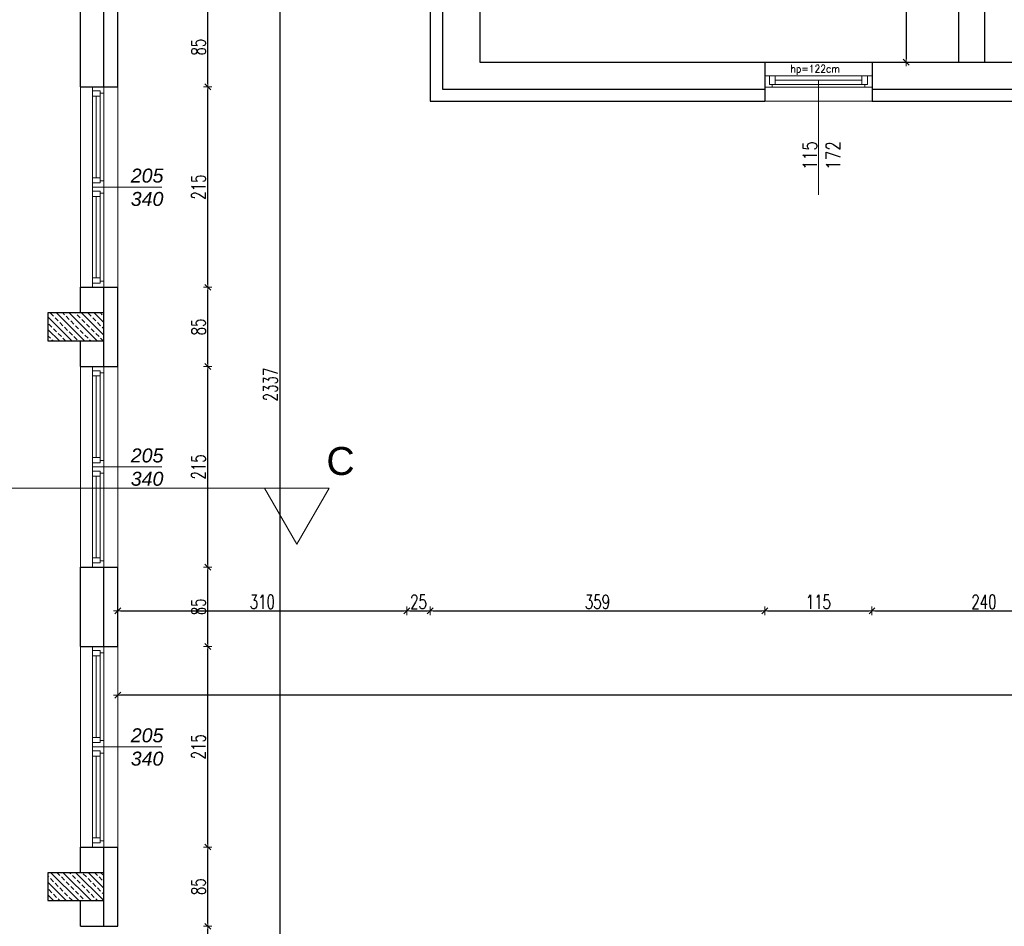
# Model space of a CAD drawing. Header units: millimetres. Extents: x 64838 to 107664, y -36848 to 0.
# Tile 43 of 109: x 78047 to 79103, y -31397 to -30426. Entities that reach past the tile are written whole.
import ezdxf

# ---------------------------------------------------------------- set-up
doc = ezdxf.new("R2010")
doc.units = ezdxf.units.MM
doc.layers.get('Defpoints').update_dxf_attribs({"color": 30})
for name, color, linetype, lineweight in [('J opisy', 7, 'Continuous', 9), ('J stolarka_okna', 144, 'Continuous', 0), ('J wymiary', 1, 'Continuous', 9), ('OPIS', 7, 'Continuous', 5), ('sciany', 252, 'Continuous', 30)]:
    doc.layers.add(name, color=color, linetype=linetype, lineweight=lineweight)
doc.styles.add('ADESK2', font='simplex', dxfattribs={"width": 0.7})
doc.styles.get("Standard").update_dxf_attribs({"font": 'arial.ttf'})
doc.dimstyles.new('1-100', dxfattribs={"dimscale": 1.5, "dimtxt": 10, "dimasz": 2, "dimexe": 1, "dimexo": 1, "dimgap": 1.5, "dimtad": 1, "dimdec": 0, "dimrnd": 0.5, "dimdsep": 46, "dimtxsty": 'ADESK2', "dimblk": 'wymiar', "dimcen": -1, "dimdle": 5, "dimse1": 1, "dimse2": 1, "dimclrd": 256, "dimclre": 256, "dimclrt": 256, "dimadec": 0, "dimazin": 0, "dimtfac": 1, "dimtdec": 0, "dimtix": 1, "dimtmove": 0, "dimatfit": 3, "dimfxl": 20, "dimfxlon": 1, "dimtolj": 1, "dimtzin": 0, "dimarcsym": 0})
pattern_1 = [(135, (10492.195, -22509.741), (-6.7351921, -6.7351921), []), (135, (10492.195, -22503.006), (-6.7351921, -6.7351921), [4.7625, -2.38125])]

# ---------------------------------------------------------------- blocks, each defined once
blk = doc.blocks.new('okno 115')
at = {"layer": 'J stolarka_okna', "linetype": 'Continuous', "lineweight": 9}
for p, q in [((62489.4, -26348.1), (62374.4, -26348.1)), ((62374.4, -26348.1), (62374.4, -26360.1)), ((62379.4, -26354.1), (62379.4, -26351.1)), ((62379.4, -26351.1), (62385.4, -26351.1)), ((62379.4, -26354.1), (62379.4, -26360.1)), ((62382.2, -26351.1), (62382.2, -26348.1)), ((62385.4, -26351.1), (62385.4, -26360.1)), ((62385.4, -26351.1), (62478.4, -26351.1)), ((62385.4, -26355.6), (62478.4, -26355.6)), ((62478.4, -26360.1), (62478.4, -26351.1)), ((62484.4, -26351.1), (62478.4, -26351.1)), ((62481.4, -26351.1), (62481.4, -26348.1)), ((62484.4, -26354.1), (62484.4, -26351.1)), ((62484.4, -26360.1), (62484.4, -26354.1)), ((62489.4, -26360.1), (62489.4, -26348.1)), ((62374.4, -26360.1), (62489.4, -26360.1))]:
    blk.add_line(p, q, dxfattribs=at)
blk = doc.blocks.new('wymiar')
for p, q in [((1.5, 0), (-1.5, 0)), ((1.06, 1.06), (-1.06, -1.06)), ((0, 1.5), (0, -1.5))]:
    blk.add_line(p, q)
blk = doc.blocks.new('*D973')
at = {"layer": 'Defpoints', "color": 0, "ltscale": 4}
for p in [(79053.7, -30087), (78997.3, -30471), (79053.7, -30471)]:
    blk.add_point(p, dxfattribs=at)
at = {"layer": 'J wymiary', "lineweight": -2}
blk.add_line((78997.3, -30090), (78997.3, -30468), dxfattribs=at)
at = {"layer": 'J wymiary', "lineweight": -2, "ltscale": 4, "xscale": 3, "yscale": 3, "zscale": 3}
for p, rotation in [((78997.3, -30087), 90), ((78997.3, -30471), 270)]:
    blk.add_blockref('wymiar', p, dxfattribs=dict(at, rotation=rotation))
at = {"layer": 'J wymiary', "ltscale": 4, "insert": (78987.6, -30279), "char_height": 15, "attachment_point": 5, "rotation": 90, "style": 'ADESK2'}
blk.add_mtext('\\A1;384', dxfattribs=at)
blk = doc.blocks.new('*D1075')
at = {"layer": 'Defpoints', "color": 0, "ltscale": 4}
for p in [(78462.1, -29648.5), (78152.1, -30455), (78462.1, -31059.3)]:
    blk.add_point(p, dxfattribs=at)
at = {"layer": 'J wymiary', "lineweight": -2}
blk.add_line((78155.1, -31059.3), (78459.1, -31059.3), dxfattribs=at)
at = {"layer": 'J wymiary', "lineweight": -2, "ltscale": 4, "xscale": 3, "yscale": 3, "zscale": 3, "rotation": 180}
blk.add_blockref('wymiar', (78152.1, -31059.3), dxfattribs=at)
at = {"layer": 'J wymiary', "lineweight": -2, "ltscale": 4, "xscale": 3, "yscale": 3, "zscale": 3}
blk.add_blockref('wymiar', (78462.1, -31059.3), dxfattribs=at)
at = {"layer": 'J wymiary', "ltscale": 4, "insert": (78307.1, -31049.5), "char_height": 15, "attachment_point": 5, "style": 'ADESK2'}
blk.add_mtext('\\A1;310', dxfattribs=at)
blk = doc.blocks.new('*D1076')
at = {"layer": 'Defpoints', "color": 0, "ltscale": 4}
for p in [(78462.1, -29648.5), (78487.1, -30455.8), (78487.1, -31059.3)]:
    blk.add_point(p, dxfattribs=at)
at = {"layer": 'J wymiary', "lineweight": -2}
blk.add_line((78465.1, -31059.3), (78484.1, -31059.3), dxfattribs=at)
at = {"layer": 'J wymiary', "lineweight": -2, "ltscale": 4, "xscale": 3, "yscale": 3, "zscale": 3, "rotation": 180}
blk.add_blockref('wymiar', (78462.1, -31059.3), dxfattribs=at)
at = {"layer": 'J wymiary', "lineweight": -2, "ltscale": 4, "xscale": 3, "yscale": 3, "zscale": 3}
blk.add_blockref('wymiar', (78487.1, -31059.3), dxfattribs=at)
at = {"layer": 'J wymiary', "ltscale": 4, "insert": (78474.6, -31049.5), "char_height": 15, "attachment_point": 5, "style": 'ADESK2'}
blk.add_mtext('\\A1;25', dxfattribs=at)
blk = doc.blocks.new('*D1077')
at = {"layer": 'Defpoints', "color": 0, "ltscale": 4}
for p in [(78487.1, -30455.8), (78845.7, -30505.9), (78845.7, -31059.3)]:
    blk.add_point(p, dxfattribs=at)
at = {"layer": 'J wymiary', "lineweight": -2}
blk.add_line((78490.1, -31059.3), (78842.7, -31059.3), dxfattribs=at)
at = {"layer": 'J wymiary', "lineweight": -2, "ltscale": 4, "xscale": 3, "yscale": 3, "zscale": 3, "rotation": 180}
blk.add_blockref('wymiar', (78487.1, -31059.3), dxfattribs=at)
at = {"layer": 'J wymiary', "lineweight": -2, "ltscale": 4, "xscale": 3, "yscale": 3, "zscale": 3}
blk.add_blockref('wymiar', (78845.7, -31059.3), dxfattribs=at)
at = {"layer": 'J wymiary', "ltscale": 4, "insert": (78666.4, -31049.5), "char_height": 15, "attachment_point": 5, "style": 'ADESK2'}
blk.add_mtext('\\A1;359', dxfattribs=at)
blk = doc.blocks.new('*D1078')
at = {"layer": 'Defpoints', "color": 0, "ltscale": 4}
for p in [(78845.7, -30505.9), (78960.7, -30505.4), (78960.7, -31059.3)]:
    blk.add_point(p, dxfattribs=at)
at = {"layer": 'J wymiary', "lineweight": -2}
blk.add_line((78848.7, -31059.3), (78957.7, -31059.3), dxfattribs=at)
at = {"layer": 'J wymiary', "lineweight": -2, "ltscale": 4, "xscale": 3, "yscale": 3, "zscale": 3, "rotation": 180}
blk.add_blockref('wymiar', (78845.7, -31059.3), dxfattribs=at)
at = {"layer": 'J wymiary', "lineweight": -2, "ltscale": 4, "xscale": 3, "yscale": 3, "zscale": 3}
blk.add_blockref('wymiar', (78960.7, -31059.3), dxfattribs=at)
at = {"layer": 'J wymiary', "ltscale": 4, "insert": (78903.2, -31049.5), "char_height": 15, "attachment_point": 5, "style": 'ADESK2'}
blk.add_mtext('\\A1;115', dxfattribs=at)
blk = doc.blocks.new('*D1079')
at = {"layer": 'Defpoints', "color": 0, "ltscale": 4}
for p in [(79200.7, -30504), (78960.7, -30505.4), (79200.7, -31059.3)]:
    blk.add_point(p, dxfattribs=at)
at = {"layer": 'J wymiary', "lineweight": -2}
blk.add_line((78963.7, -31059.3), (79197.7, -31059.3), dxfattribs=at)
at = {"layer": 'J wymiary', "lineweight": -2, "ltscale": 4, "xscale": 3, "yscale": 3, "zscale": 3, "rotation": 180}
blk.add_blockref('wymiar', (78960.7, -31059.3), dxfattribs=at)
at = {"layer": 'J wymiary', "lineweight": -2, "ltscale": 4, "xscale": 3, "yscale": 3, "zscale": 3}
blk.add_blockref('wymiar', (79200.7, -31059.3), dxfattribs=at)
at = {"layer": 'J wymiary', "ltscale": 4, "insert": (79080.7, -31049.5), "char_height": 15, "attachment_point": 5, "style": 'ADESK2'}
blk.add_mtext('\\A1;240', dxfattribs=at)
blk = doc.blocks.new('*D1102')
at = {"layer": 'Defpoints', "color": 0, "ltscale": 4}
for p in [(78152.1, -30446.2), (82232.1, -30504.5), (78152.1, -31149.7)]:
    blk.add_point(p, dxfattribs=at)
at = {"layer": 'J wymiary', "lineweight": -2}
blk.add_line((82229.1, -31149.7), (78155.1, -31149.7), dxfattribs=at)
at = {"layer": 'J wymiary', "lineweight": -2, "ltscale": 4, "xscale": 3, "yscale": 3, "zscale": 3, "rotation": 180}
blk.add_blockref('wymiar', (78152.1, -31149.7), dxfattribs=at)
at = {"layer": 'J wymiary', "lineweight": -2, "ltscale": 4, "xscale": 3, "yscale": 3, "zscale": 3}
blk.add_blockref('wymiar', (82232.1, -31149.7), dxfattribs=at)
at = {"layer": 'J wymiary', "ltscale": 4, "insert": (80192.1, -31140), "char_height": 15, "attachment_point": 5, "style": 'ADESK2'}
blk.add_mtext('\\A1;4080', dxfattribs=at)
blk = doc.blocks.new('*D1108')
at = {"layer": 'Defpoints', "color": 0, "ltscale": 4}
for p in [(78145.1, -31397.5), (78248.6, -31397.5), (78145.5, -31612.5)]:
    blk.add_point(p, dxfattribs=at)
at = {"layer": 'J wymiary', "lineweight": -2}
blk.add_line((78248.6, -31609.5), (78248.6, -31400.5), dxfattribs=at)
at = {"layer": 'J wymiary', "lineweight": -2, "ltscale": 4, "xscale": 3, "yscale": 3, "zscale": 3}
for p, rotation in [((78248.6, -31397.5), 90), ((78248.6, -31612.5), 270)]:
    blk.add_blockref('wymiar', p, dxfattribs=dict(at, rotation=rotation))
at = {"layer": 'J wymiary', "ltscale": 4, "insert": (78238.8, -31505), "char_height": 15, "attachment_point": 5, "rotation": 90, "style": 'ADESK2'}
blk.add_mtext('\\A1;215', dxfattribs=at)
blk = doc.blocks.new('*D1109')
at = {"layer": 'Defpoints', "color": 0, "ltscale": 4}
for p in [(78144, -31312.5), (78248.6, -31312.5), (78145.1, -31397.5)]:
    blk.add_point(p, dxfattribs=at)
at = {"layer": 'J wymiary', "lineweight": -2}
blk.add_line((78248.6, -31394.5), (78248.6, -31315.5), dxfattribs=at)
at = {"layer": 'J wymiary', "lineweight": -2, "ltscale": 4, "xscale": 3, "yscale": 3, "zscale": 3}
for p, rotation in [((78248.6, -31312.5), 90), ((78248.6, -31397.5), 270)]:
    blk.add_blockref('wymiar', p, dxfattribs=dict(at, rotation=rotation))
at = {"layer": 'J wymiary', "ltscale": 4, "insert": (78238.8, -31355), "char_height": 15, "attachment_point": 5, "rotation": 90, "style": 'ADESK2'}
blk.add_mtext('\\A1;85', dxfattribs=at)
blk = doc.blocks.new('*D1110')
at = {"layer": 'Defpoints', "color": 0, "ltscale": 4}
for p in [(78144, -31097.5), (78248.6, -31097.5), (78144, -31312.5)]:
    blk.add_point(p, dxfattribs=at)
at = {"layer": 'J wymiary', "lineweight": -2}
blk.add_line((78248.6, -31309.5), (78248.6, -31100.5), dxfattribs=at)
at = {"layer": 'J wymiary', "lineweight": -2, "ltscale": 4, "xscale": 3, "yscale": 3, "zscale": 3}
for p, rotation in [((78248.6, -31097.5), 90), ((78248.6, -31312.5), 270)]:
    blk.add_blockref('wymiar', p, dxfattribs=dict(at, rotation=rotation))
at = {"layer": 'J wymiary', "ltscale": 4, "insert": (78238.8, -31205), "char_height": 15, "attachment_point": 5, "rotation": 90, "style": 'ADESK2'}
blk.add_mtext('\\A1;215', dxfattribs=at)
blk = doc.blocks.new('*D1111')
at = {"layer": 'Defpoints', "color": 0, "ltscale": 4}
for p in [(78144.6, -31012.5), (78248.6, -31012.5), (78144, -31097.5)]:
    blk.add_point(p, dxfattribs=at)
at = {"layer": 'J wymiary', "lineweight": -2}
blk.add_line((78248.6, -31094.5), (78248.6, -31015.5), dxfattribs=at)
at = {"layer": 'J wymiary', "lineweight": -2, "ltscale": 4, "xscale": 3, "yscale": 3, "zscale": 3}
for p, rotation in [((78248.6, -31012.5), 90), ((78248.6, -31097.5), 270)]:
    blk.add_blockref('wymiar', p, dxfattribs=dict(at, rotation=rotation))
at = {"layer": 'J wymiary', "ltscale": 4, "insert": (78238.8, -31055), "char_height": 15, "attachment_point": 5, "rotation": 90, "style": 'ADESK2'}
blk.add_mtext('\\A1;85', dxfattribs=at)
blk = doc.blocks.new('*D1112')
at = {"layer": 'Defpoints', "color": 0, "ltscale": 4}
for p in [(78148.1, -30797.5), (78248.6, -30797.5), (78144.6, -31012.5)]:
    blk.add_point(p, dxfattribs=at)
at = {"layer": 'J wymiary', "lineweight": -2}
blk.add_line((78248.6, -31009.5), (78248.6, -30800.5), dxfattribs=at)
at = {"layer": 'J wymiary', "lineweight": -2, "ltscale": 4, "xscale": 3, "yscale": 3, "zscale": 3}
for p, rotation in [((78248.6, -30797.5), 90), ((78248.6, -31012.5), 270)]:
    blk.add_blockref('wymiar', p, dxfattribs=dict(at, rotation=rotation))
at = {"layer": 'J wymiary', "ltscale": 4, "insert": (78238.8, -30905), "char_height": 15, "attachment_point": 5, "rotation": 90, "style": 'ADESK2'}
blk.add_mtext('\\A1;215', dxfattribs=at)
blk = doc.blocks.new('*D1113')
at = {"layer": 'Defpoints', "color": 0, "ltscale": 4}
for p in [(78144.4, -30712.5), (78248.6, -30712.5), (78148.1, -30797.5)]:
    blk.add_point(p, dxfattribs=at)
at = {"layer": 'J wymiary', "lineweight": -2}
blk.add_line((78248.6, -30794.5), (78248.6, -30715.5), dxfattribs=at)
at = {"layer": 'J wymiary', "lineweight": -2, "ltscale": 4, "xscale": 3, "yscale": 3, "zscale": 3}
for p, rotation in [((78248.6, -30712.5), 90), ((78248.6, -30797.5), 270)]:
    blk.add_blockref('wymiar', p, dxfattribs=dict(at, rotation=rotation))
at = {"layer": 'J wymiary', "ltscale": 4, "insert": (78238.8, -30755), "char_height": 15, "attachment_point": 5, "rotation": 90, "style": 'ADESK2'}
blk.add_mtext('\\A1;85', dxfattribs=at)
blk = doc.blocks.new('*D1114')
at = {"layer": 'Defpoints', "color": 0, "ltscale": 4}
for p in [(78144.4, -30497.5), (78248.6, -30497.5), (78144.4, -30712.5)]:
    blk.add_point(p, dxfattribs=at)
at = {"layer": 'J wymiary', "lineweight": -2}
blk.add_line((78248.6, -30709.5), (78248.6, -30500.5), dxfattribs=at)
at = {"layer": 'J wymiary', "lineweight": -2, "ltscale": 4, "xscale": 3, "yscale": 3, "zscale": 3}
for p, rotation in [((78248.6, -30497.5), 90), ((78248.6, -30712.5), 270)]:
    blk.add_blockref('wymiar', p, dxfattribs=dict(at, rotation=rotation))
at = {"layer": 'J wymiary', "ltscale": 4, "insert": (78238.8, -30605), "char_height": 15, "attachment_point": 5, "rotation": 90, "style": 'ADESK2'}
blk.add_mtext('\\A1;215', dxfattribs=at)
blk = doc.blocks.new('*D1115')
at = {"layer": 'Defpoints', "color": 0, "ltscale": 4}
for p in [(78142.8, -30412.5), (78248.6, -30412.5), (78144.4, -30497.5)]:
    blk.add_point(p, dxfattribs=at)
at = {"layer": 'J wymiary', "lineweight": -2}
blk.add_line((78248.6, -30494.5), (78248.6, -30415.5), dxfattribs=at)
at = {"layer": 'J wymiary', "lineweight": -2, "ltscale": 4, "xscale": 3, "yscale": 3, "zscale": 3}
for p, rotation in [((78248.6, -30412.5), 90), ((78248.6, -30497.5), 270)]:
    blk.add_blockref('wymiar', p, dxfattribs=dict(at, rotation=rotation))
at = {"layer": 'J wymiary', "ltscale": 4, "insert": (78238.8, -30455), "char_height": 15, "attachment_point": 5, "rotation": 90, "style": 'ADESK2'}
blk.add_mtext('\\A1;85', dxfattribs=at)
blk = doc.blocks.new('*D1120')
at = {"layer": 'Defpoints', "color": 0, "ltscale": 4}
for p in [(78152.1, -29648.5), (78152.1, -31985), (78325.8, -31985)]:
    blk.add_point(p, dxfattribs=at)
at = {"layer": 'J wymiary', "lineweight": -2}
blk.add_line((78325.8, -29651.5), (78325.8, -31982), dxfattribs=at)
at = {"layer": 'J wymiary', "lineweight": -2, "ltscale": 4, "xscale": 3, "yscale": 3, "zscale": 3}
for p, rotation in [((78325.8, -29648.5), 90), ((78325.8, -31985), 270)]:
    blk.add_blockref('wymiar', p, dxfattribs=dict(at, rotation=rotation))
at = {"layer": 'J wymiary', "ltscale": 4, "insert": (78316, -30816.7), "char_height": 15, "attachment_point": 5, "rotation": 90, "style": 'ADESK2'}
blk.add_mtext('\\A1;2337', dxfattribs=at)
blk = doc.blocks.new('*D1138')
at = {"layer": 'Defpoints', "color": 0, "ltscale": 4}
for p in [(82232.1, -30504.5), (78152.1, -31985), (82427.4, -31985)]:
    blk.add_point(p, dxfattribs=at)
at = {"layer": 'J wymiary', "lineweight": -2}
blk.add_line((82427.4, -30507.5), (82427.4, -31982), dxfattribs=at)
at = {"layer": 'J wymiary', "lineweight": -2, "ltscale": 4, "xscale": 3, "yscale": 3, "zscale": 3}
for p, rotation in [((82427.4, -30504.5), 90), ((82427.4, -31985), 270)]:
    blk.add_blockref('wymiar', p, dxfattribs=dict(at, rotation=rotation))
at = {"layer": 'J wymiary', "ltscale": 4, "insert": (82417.6, -31244.7), "char_height": 15, "attachment_point": 5, "rotation": 90, "style": 'ADESK2'}
blk.add_mtext('\\A1;1481', dxfattribs=at)
blk = doc.blocks.new('*D1139')
at = {"layer": 'Defpoints', "color": 0, "ltscale": 4}
for p in [(79434.7, -30605), (78152.1, -31985), (82346.7, -31985)]:
    blk.add_point(p, dxfattribs=at)
at = {"layer": 'J wymiary', "lineweight": -2}
blk.add_line((82346.7, -30608), (82346.7, -31982), dxfattribs=at)
at = {"layer": 'J wymiary', "lineweight": -2, "ltscale": 4, "xscale": 3, "yscale": 3, "zscale": 3}
for p, rotation in [((82346.7, -30605), 90), ((82346.7, -31985), 270)]:
    blk.add_blockref('wymiar', p, dxfattribs=dict(at, rotation=rotation))
at = {"layer": 'J wymiary', "ltscale": 4, "insert": (82336.9, -31295), "char_height": 15, "attachment_point": 5, "rotation": 90, "style": 'ADESK2'}
blk.add_mtext('\\A1;1380', dxfattribs=at)
blk = doc.blocks.new('*D1140')
at = {"layer": 'Defpoints', "color": 0, "ltscale": 4}
for p in [(80950.4, -27798.5), (78152.1, -31985), (82531.5, -31985)]:
    blk.add_point(p, dxfattribs=at)
at = {"layer": 'J wymiary', "lineweight": -2}
blk.add_line((82531.5, -27801.5), (82531.5, -31982), dxfattribs=at)
at = {"layer": 'J wymiary', "lineweight": -2, "ltscale": 4, "xscale": 3, "yscale": 3, "zscale": 3}
for p, rotation in [((82531.5, -27798.5), 90), ((82531.5, -31985), 270)]:
    blk.add_blockref('wymiar', p, dxfattribs=dict(at, rotation=rotation))
at = {"layer": 'J wymiary', "ltscale": 4, "insert": (82521.8, -29891.7), "char_height": 15, "attachment_point": 5, "rotation": 90, "style": 'ADESK2'}
blk.add_mtext('\\A1;4187', dxfattribs=at)

msp = doc.modelspace()

# ---------------------------------------------------------------- hatches: boundary and pattern name
at = {"layer": 'J opisy'}
h = msp.add_hatch(dxfattribs=at)
h.set_pattern_fill('ANSI33', color=256, scale=1.5, angle=90, style=0)
h.set_pattern_definition(pattern_1)
h.paths.add_polyline_path([(78137.12, -30769.98), (78137.12, -30739.98), (78107.12, -30754.98)])
h.paths.add_polyline_path([(78137.12, -30769.98), (78107.12, -30754.98), (78077.12, -30769.98)])
h.paths.add_polyline_path([(78107.12, -30754.98), (78137.12, -30739.98), (78077.12, -30739.98)])
h.paths.add_polyline_path([(78107.12, -30754.98), (78077.12, -30739.98), (78077.12, -30769.98)])
h = msp.add_hatch(dxfattribs=at)
h.set_pattern_fill('ANSI33', color=256, scale=1.5, angle=90, style=0)
h.set_pattern_definition(pattern_1)
h.paths.add_polyline_path([(78137.12, -31369.98), (78137.12, -31339.98), (78107.12, -31354.98)])
h.paths.add_polyline_path([(78137.12, -31369.98), (78107.12, -31354.98), (78077.12, -31369.98)])
h.paths.add_polyline_path([(78107.12, -31354.98), (78137.12, -31339.98), (78077.12, -31339.98)])
h.paths.add_polyline_path([(78107.12, -31354.98), (78077.12, -31339.98), (78077.12, -31369.98)])

# ---------------------------------------------------------------- linework, layer by layer
at = {"layer": 'Defpoints'}
msp.add_line((78845.74, -30470.98), (78960.74, -30470.98), dxfattribs=at)
at = {"layer": 'J opisy', "linetype": 'Continuous', "lineweight": 9}
msp.add_line((78903.24, -30490.48), (78903.24, -30613.48), dxfattribs=at)
at = {"layer": 'J stolarka_okna', "linetype": 'Continuous', "lineweight": 9}
for p, q in [((78112.12, -30712.48), (78112.12, -30497.48)), ((78125.12, -30497.48), (78125.12, -30604.98)), ((78137.12, -30497.48), (78137.12, -30604.98)), ((78129.12, -30507.48), (78129.12, -30594.98)), ((78133.12, -30507.48), (78133.12, -30594.98)), ((78845.74, -30512.98), (78960.74, -30512.98)), ((78125.12, -30712.48), (78125.12, -30604.98)), ((78137.12, -30712.48), (78137.12, -30604.98)), ((78129.12, -30702.48), (78129.12, -30614.98)), ((78133.12, -30702.48), (78133.12, -30614.98)), ((78112.12, -31012.48), (78112.12, -30797.48)), ((78125.12, -30797.48), (78125.12, -30904.98)), ((78137.12, -30797.48), (78137.12, -30904.98)), ((78129.12, -30807.48), (78129.12, -30894.98)), ((78133.12, -30807.48), (78133.12, -30894.98)), ((78125.12, -31012.48), (78125.12, -30904.98)), ((78137.12, -31012.48), (78137.12, -30904.98)), ((78129.12, -31002.48), (78129.12, -30914.98)), ((78133.12, -31002.48), (78133.12, -30914.98)), ((78112.12, -31312.48), (78112.12, -31097.48)), ((78125.12, -31097.48), (78125.12, -31204.98)), ((78137.12, -31097.48), (78137.12, -31204.98)), ((78129.12, -31107.48), (78129.12, -31194.98)), ((78133.12, -31107.48), (78133.12, -31194.98)), ((78125.12, -31312.48), (78125.12, -31204.98)), ((78137.12, -31312.48), (78137.12, -31204.98)), ((78129.12, -31302.48), (78129.12, -31214.98)), ((78133.12, -31302.48), (78133.12, -31214.98))]:
    msp.add_line(p, q, dxfattribs=at)
at = {"layer": 'J stolarka_okna'}
for p, q in [((78152.12, -30497.48), (78152.12, -30712.48)), ((78152.12, -30797.48), (78152.12, -31012.48)), ((78152.12, -31097.48), (78152.12, -31312.48))]:
    msp.add_line(p, q, dxfattribs=at)
at = {"layer": 'J stolarka_okna', "linetype": 'Continuous', "lineweight": 9}
for points in [[(78125.12, -30501.98), (78125.12, -30497.48), (78137.12, -30497.48), (78137.12, -30504.23), (78133.12, -30504.23), (78133.12, -30501.98)], [(78125.12, -30507.48), (78125.12, -30501.98), (78133.12, -30501.98), (78133.12, -30507.48)], [(78125.12, -30594.98), (78125.12, -30600.48), (78133.12, -30600.48), (78133.12, -30594.98)], [(78125.12, -30600.48), (78125.12, -30604.98), (78137.12, -30604.98), (78137.12, -30598.23), (78133.12, -30598.23), (78133.12, -30600.48)], [(78125.12, -30609.48), (78125.12, -30604.98), (78137.12, -30604.98), (78137.12, -30611.73), (78133.12, -30611.73), (78133.12, -30609.48)], [(78125.12, -30614.98), (78125.12, -30609.48), (78133.12, -30609.48), (78133.12, -30614.98)], [(78125.12, -30702.48), (78125.12, -30707.98), (78133.12, -30707.98), (78133.12, -30702.48)], [(78125.12, -30707.98), (78125.12, -30712.48), (78137.12, -30712.48), (78137.12, -30705.73), (78133.12, -30705.73), (78133.12, -30707.98)], [(78125.12, -30801.98), (78125.12, -30797.48), (78137.12, -30797.48), (78137.12, -30804.23), (78133.12, -30804.23), (78133.12, -30801.98)], [(78125.12, -30807.48), (78125.12, -30801.98), (78133.12, -30801.98), (78133.12, -30807.48)], [(78125.12, -30894.98), (78125.12, -30900.48), (78133.12, -30900.48), (78133.12, -30894.98)], [(78125.12, -30900.48), (78125.12, -30904.98), (78137.12, -30904.98), (78137.12, -30898.23), (78133.12, -30898.23), (78133.12, -30900.48)], [(78125.12, -30909.48), (78125.12, -30904.98), (78137.12, -30904.98), (78137.12, -30911.73), (78133.12, -30911.73), (78133.12, -30909.48)], [(78125.12, -30914.98), (78125.12, -30909.48), (78133.12, -30909.48), (78133.12, -30914.98)], [(78125.12, -31002.48), (78125.12, -31007.98), (78133.12, -31007.98), (78133.12, -31002.48)], [(78125.12, -31007.98), (78125.12, -31012.48), (78137.12, -31012.48), (78137.12, -31005.73), (78133.12, -31005.73), (78133.12, -31007.98)], [(78125.12, -31101.98), (78125.12, -31097.48), (78137.12, -31097.48), (78137.12, -31104.23), (78133.12, -31104.23), (78133.12, -31101.98)], [(78125.12, -31107.48), (78125.12, -31101.98), (78133.12, -31101.98), (78133.12, -31107.48)], [(78125.12, -31194.98), (78125.12, -31200.48), (78133.12, -31200.48), (78133.12, -31194.98)], [(78125.12, -31200.48), (78125.12, -31204.98), (78137.12, -31204.98), (78137.12, -31198.23), (78133.12, -31198.23), (78133.12, -31200.48)], [(78125.12, -31209.48), (78125.12, -31204.98), (78137.12, -31204.98), (78137.12, -31211.73), (78133.12, -31211.73), (78133.12, -31209.48)], [(78125.12, -31214.98), (78125.12, -31209.48), (78133.12, -31209.48), (78133.12, -31214.98)], [(78125.12, -31302.48), (78125.12, -31307.98), (78133.12, -31307.98), (78133.12, -31302.48)], [(78125.12, -31307.98), (78125.12, -31312.48), (78137.12, -31312.48), (78137.12, -31305.73), (78133.12, -31305.73), (78133.12, -31307.98)]]:
    msp.add_lwpolyline(points, close=True, dxfattribs=at)
at = {"layer": 'OPIS'}
msp.add_lwpolyline([(78344.14, -30987.97), (78378.78, -30927.97), (78309.5, -30927.97)], close=True, dxfattribs=at)
at = {"layer": 'sciany'}
for p, q in [((79053.74, -30470.98), (79053.74, -30269.98)), ((79081.74, -30470.98), (79081.74, -30269.98)), ((78487.12, -30297.98), (78487.12, -30512.98)), ((78500.12, -30297.98), (78500.12, -30499.98)), ((78540.12, -30297.98), (78540.12, -30470.98)), ((78112.12, -30497.48), (78112.12, -30412.48)), ((78137.12, -30497.48), (78137.12, -30412.48)), ((78152.12, -30497.48), (78152.12, -30412.48)), ((78540.12, -30470.98), (78845.74, -30470.98)), ((78845.74, -30470.98), (78845.74, -30512.98)), ((78960.74, -30470.98), (79200.74, -30470.98)), ((78960.74, -30470.98), (78960.74, -30512.98)), ((78112.12, -30497.48), (78152.12, -30497.48)), ((78500.12, -30499.98), (78845.74, -30499.98)), ((78960.74, -30499.98), (79200.74, -30499.98)), ((78487.12, -30512.98), (78845.74, -30512.98)), ((78487.12, -30512.98), (78845.74, -30512.98)), ((78960.74, -30512.98), (79200.74, -30512.98)), ((78112.12, -30739.98), (78112.12, -30712.48)), ((78112.12, -30712.48), (78152.12, -30712.48)), ((78137.12, -30797.48), (78137.12, -30712.48)), ((78152.12, -30797.48), (78152.12, -30712.48)), ((78112.12, -30797.48), (78112.12, -30769.98)), ((78112.12, -30797.48), (78152.12, -30797.48)), ((78112.12, -31097.48), (78112.12, -31012.48)), ((78112.12, -31012.48), (78152.12, -31012.48)), ((78112.12, -31097.48), (78112.12, -31012.48)), ((78137.12, -31097.48), (78137.12, -31012.48)), ((78152.12, -31097.48), (78152.12, -31012.48)), ((78112.12, -31097.48), (78152.12, -31097.48)), ((78112.12, -31339.98), (78112.12, -31312.48)), ((78112.12, -31312.48), (78152.12, -31312.48)), ((78137.12, -31397.48), (78137.12, -31312.48)), ((78152.12, -31397.48), (78152.12, -31312.48)), ((78112.12, -31397.48), (78112.12, -31369.98)), ((78112.12, -31397.48), (78152.12, -31397.48))]:
    msp.add_line(p, q, dxfattribs=at)
for points in [[(78077.12, -30739.98), (78077.12, -30769.98), (78137.12, -30769.98), (78137.12, -30739.98)], [(78077.12, -31339.98), (78077.12, -31369.98), (78137.12, -31369.98), (78137.12, -31339.98)]]:
    msp.add_lwpolyline(points, close=True, dxfattribs=at)

# ---------------------------------------------------------------- block references
at = {"layer": 'J wymiary', "rotation": 180}
msp.add_blockref('okno 115', (141335.14, -56846.03), dxfattribs=at)

# ---------------------------------------------------------------- texts
at = {"layer": 'J opisy', "insert": (78899.74, -30479.48), "char_height": 8, "width": 100, "attachment_point": 5, "line_spacing_factor": 0.771429}
msp.add_mtext('\\pxsm1;{\\Fsimplex|c0;\\W0.9;hp=\\Fsimplex|c238;122\\Fsimplex|c0;cm}', dxfattribs=at)
at = {"layer": 'J opisy', "insert": (78906.68, -30571.18), "char_height": 15, "width": 30.2063, "attachment_point": 5, "rotation": 90, "line_spacing_factor": 0.771429}
msp.add_mtext('\\pxsm1;{\\Fsimplex|c238;\\W0.8;115\\Fsimplex|c0;\\P\\Fsimplex|c238;172}', dxfattribs=at)
at = {"layer": 'J opisy', "char_height": 15, "width": 30.2063, "attachment_point": 5, "bg_fill": 2}
for insert in [(78183.58, -30605.35), (78183.58, -30905.35), (78183.58, -31205.35)]:
    msp.add_mtext('{\\fArial|b0|i1|c238|p18;205\\P340}', dxfattribs=dict(at, insert=insert))
at = {"layer": 'OPIS', "insert": (78390.94, -30898.91), "char_height": 30, "width": 162.4495, "attachment_point": 5}
msp.add_mtext('C', dxfattribs=at)

# ---------------------------------------------------------------- dimensions: what is measured, and where the dimension line sits
at = {"layer": 'J wymiary'}
for base, p1, p2, picture, middle in [((78487.12, -31059.26), (78462.12, -29648.5), (78487.12, -30455.78), '*D1076', (78474.62, -31049.51)), ((78845.74, -31059.26), (78487.12, -30455.78), (78845.74, -30505.91), '*D1077', (78666.43, -31049.51)), ((79200.74, -31059.26), (78960.74, -30505.43), (79200.74, -30503.96), '*D1079', (79080.74, -31049.51)), ((78960.74, -31059.26), (78845.74, -30505.91), (78960.74, -30505.43), '*D1078', (78903.24, -31049.51))]:
    dim = msp.add_linear_dim(base=base, p1=p1, p2=p2, dimstyle='1-100', override={"dimblk": 'wymiar'}, dxfattribs=at)
    dim.commit()
    dim.dimension.update_dxf_attribs({"geometry": picture, "text_midpoint": middle})
dim = msp.add_linear_dim(base=(78997.34, -30470.98), p1=(79053.74, -30086.98), p2=(79053.74, -30470.98), angle=90, dimstyle='1-100', dxfattribs=at)
dim.commit()
dim.dimension.update_dxf_attribs({"geometry": '*D973', "text_midpoint": (78987.59, -30278.98)})
for base, p1, p2, picture, middle in [((78248.58, -30412.48), (78144.37, -30497.48), (78142.78, -30412.48), '*D1115', (78238.83, -30454.98)), ((78248.58, -30712.48), (78148.08, -30797.48), (78144.37, -30712.48), '*D1113', (78238.83, -30754.98)), ((78248.58, -31012.48), (78144, -31097.48), (78144.63, -31012.48), '*D1111', (78238.83, -31054.98)), ((78248.58, -31312.48), (78145.06, -31397.48), (78144, -31312.48), '*D1109', (78238.83, -31354.98)), ((78248.58, -31397.48), (78145.53, -31612.48), (78145.06, -31397.48), '*D1108', (78238.83, -31504.98))]:
    dim = msp.add_linear_dim(base=base, p1=p1, p2=p2, angle=90, dimstyle='1-100', override={"dimblk": 'wymiar'}, dxfattribs=at)
    dim.commit()
    dim.dimension.update_dxf_attribs({"geometry": picture, "text_midpoint": middle})

# ---------------------------------------------------------------- next in the draw order: linework, layer by layer
at = {"layer": 'J opisy', "linetype": 'Continuous', "lineweight": 9}
for p, q in [((78137.12, -30604.98), (78199.3, -30604.98)), ((78137.12, -30904.98), (78199.3, -30904.98)), ((78137.12, -31204.98), (78199.3, -31204.98))]:
    msp.add_line(p, q, dxfattribs=at)
at = {"layer": 'OPIS'}
msp.add_line((75885.95, -30927.97), (78378.78, -30927.97), dxfattribs=at)

# ---------------------------------------------------------------- next in the draw order: dimensions: what is measured, and where the dimension line sits
at = {"layer": 'J wymiary'}
for base, p1, p2, picture, middle in [((82531.53880552, -31984.97890319), (80950.4472411, -27798.47890319), (78152.12498107, -31984.97890319), '*D1140', (82521.78880552, -29891.72890319)), ((78325.76, -31984.98), (78152.12, -29648.51), (78152.12, -31984.98), '*D1120', (78316.01, -30816.74)), ((78248.58, -30497.48), (78144.37, -30712.48), (78144.37, -30497.48), '*D1114', (78238.83, -30604.98)), ((82427.37420067, -31984.97890319), (82232.12498107, -30504.47890319), (78152.12498107, -31984.97890319), '*D1138', (82417.62420067, -31244.72890319)), ((82346.65, -31984.98), (79434.74, -30604.98), (78152.12, -31984.98), '*D1139', (82336.9, -31294.98)), ((78248.58, -30797.48), (78144.63, -31012.48), (78148.08, -30797.48), '*D1112', (78238.83, -30904.98)), ((78248.58, -31097.48), (78144, -31312.48), (78144, -31097.48), '*D1110', (78238.83, -31204.98))]:
    dim = msp.add_linear_dim(base=base, p1=p1, p2=p2, angle=90, dimstyle='1-100', override={"dimblk": 'wymiar'}, dxfattribs=at)
    dim.commit()
    dim.dimension.update_dxf_attribs({"geometry": picture, "text_midpoint": middle})
for base, p1, p2, picture, middle in [((78462.12, -31059.26), (78152.12, -30454.98), (78462.12, -29648.5), '*D1075', (78307.12, -31049.51)), ((78152.12, -31149.7), (82232.12, -30504.48), (78152.12, -30446.25), '*D1102', (80192.12, -31139.95))]:
    dim = msp.add_linear_dim(base=base, p1=p1, p2=p2, dimstyle='1-100', override={"dimblk": 'wymiar'}, dxfattribs=at)
    dim.commit()
    dim.dimension.update_dxf_attribs({"geometry": picture, "text_midpoint": middle})

doc.saveas('drawing.dxf')
